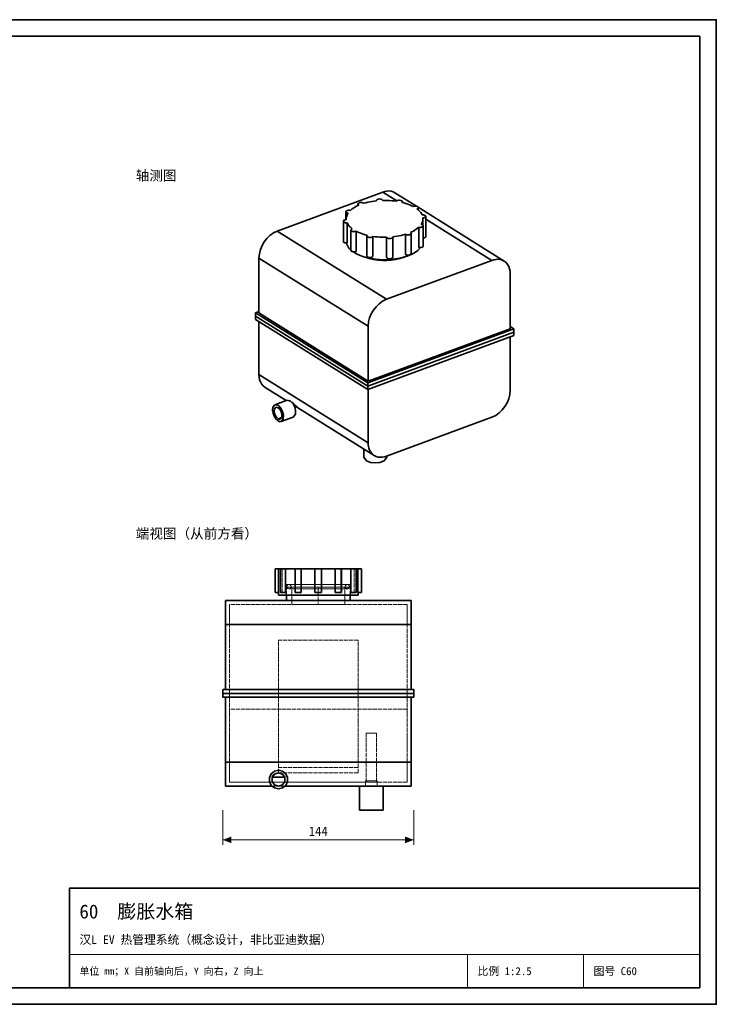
# Model space of a CAD drawing. Header units: millimetres. Extents: x 0 to 420, y 0 to 297.
# Tile 3 of 3: x 210 to 420, y 0 to 297. Entities that reach past the tile are written whole.
import ezdxf
from ezdxf.enums import TextEntityAlignment as Align

# ---------------------------------------------------------------- set-up
doc = ezdxf.new("R2010")
doc.units = ezdxf.units.MM
doc.linetypes.add('DASHED', pattern=[1.524, 1.27, -0.254])
for name, color, linetype, lineweight, true_color in [('DIM', 7, 'Continuous', 18, 0x1e5aa0), ('FRAME', 7, 'Continuous', 35, 0x3c3c3c), ('HIDDEN', 7, 'DASHED', 13, 0x969696), ('OUTLINE', 7, 'Continuous', 35, 0x141414), ('TEXT', 7, 'Continuous', 18, 0x141414), ('THIN', 7, 'Continuous', 13, 0x6e6e6e)]:
    doc.layers.add(name, color=color, linetype=linetype, lineweight=lineweight, true_color=true_color)
doc.styles.add('ZH', font='simsun.ttc')

msp = doc.modelspace()

# ---------------------------------------------------------------- hatches: boundary and pattern name
at = {"layer": 'DIM'}
for points in [[(271.2, 49.6), (273.8, 48.61), (273.8, 50.59)], [(328.8, 49.6), (326.2, 50.59), (326.2, 48.61)]]:
    msp.add_hatch(color=7, dxfattribs=at).paths.add_polyline_path(points)

# ---------------------------------------------------------------- linework, layer by layer
for points in [[(271.2, 58.6), (271.2, 48.1)], [(328.8, 58.6), (328.8, 48.1)], [(271.2, 49.6), (328.8, 49.6)]]:
    msp.add_lwpolyline(points, dxfattribs=at)
at = {"layer": 'FRAME'}
for points in [[(0, 0), (420, 0), (420, 297), (0, 297)], [(5, 5), (415, 5), (415, 292), (5, 292)], [(225, 5), (415, 5), (415, 35), (225, 35)]]:
    msp.add_lwpolyline(points, close=True, dxfattribs=at)
at = {"layer": 'HIDDEN'}
for points in [[(288.04, 131.4), (287.87, 131.4), (287.69, 131.4), (287.52, 131.4), (287.35, 131.4), (287.17, 131.4), (287, 131.4)], [(289.14, 131.4), (288.96, 131.4), (288.78, 131.4), (288.59, 131.4), (288.41, 131.4), (288.23, 131.4), (288.04, 131.4)], [(288.04, 124.2), (288.04, 131.4)], [(288.61, 131.4), (288.7, 131.4), (288.79, 131.4), (288.88, 131.4), (288.97, 131.4), (289.05, 131.4), (289.14, 131.4)], [(289.14, 131.4), (289.05, 131.4), (288.97, 131.4), (288.88, 131.4), (288.79, 131.4), (288.7, 131.4), (288.61, 131.4)], [(290.14, 131.4), (289.89, 131.4), (289.63, 131.4), (289.38, 131.4), (289.12, 131.4), (288.86, 131.4), (288.61, 131.4)], [(288.61, 131.4), (288.7, 131.4), (288.79, 131.4), (288.88, 131.4), (288.97, 131.4), (289.05, 131.4), (289.14, 131.4)], [(288.61, 124.2), (288.61, 131.4)], [(289.14, 124.2), (289.14, 131.4)], [(289.14, 124.2), (289.14, 131.4)], [(293.16, 131.4), (292.65, 131.4), (292.15, 131.4), (291.65, 131.4), (291.15, 131.4), (290.65, 131.4), (290.14, 131.4)], [(290.14, 124.2), (290.14, 131.4)], [(293, 131.4), (293.03, 131.4), (293.05, 131.4), (293.08, 131.4), (293.1, 131.4), (293.13, 131.4), (293.16, 131.4)], [(293.16, 131.4), (293.13, 131.4), (293.1, 131.4), (293.08, 131.4), (293.05, 131.4), (293.03, 131.4), (293, 131.4)], [(294.89, 131.4), (294.57, 131.4), (294.26, 131.4), (293.94, 131.4), (293.63, 131.4), (293.31, 131.4), (293, 131.4)], [(293, 131.4), (293.03, 131.4), (293.05, 131.4), (293.08, 131.4), (293.1, 131.4), (293.13, 131.4), (293.16, 131.4)], [(293, 124.2), (293, 131.4)], [(293.16, 124.2), (293.16, 131.4)], [(293.16, 124.2), (293.16, 131.4)], [(299, 131.4), (298.32, 131.4), (297.63, 131.4), (296.94, 131.4), (296.26, 131.4), (295.57, 131.4), (294.89, 131.4)], [(294.89, 124.2), (294.89, 131.4)], [(299, 131.4), (299, 131.4), (299, 131.4), (299, 131.4), (299, 131.4), (299, 131.4), (299, 131.4)], [(300.95, 131.4), (300.63, 131.4), (300.3, 131.4), (299.98, 131.4), (299.65, 131.4), (299.33, 131.4), (299, 131.4)], [(299, 131.4), (299, 131.4), (299, 131.4), (299, 131.4), (299, 131.4), (299, 131.4), (299, 131.4)], [(299, 124.2), (299, 131.4)], [(299, 124.2), (299, 131.4)], [(299, 124.2), (299, 131.4)], [(301, 131.4), (301, 131.4), (301, 131.4), (301, 131.4), (301, 131.4), (301, 131.4), (301, 131.4)], [(305.11, 131.4), (304.43, 131.4), (303.74, 131.4), (303.06, 131.4), (302.37, 131.4), (301.68, 131.4), (301, 131.4)], [(301, 131.4), (301, 131.4), (301, 131.4), (301, 131.4), (301, 131.4), (301, 131.4), (301, 131.4)], [(301, 131.4), (301, 131.4), (301, 131.4), (301, 131.4), (301, 131.4), (301, 131.4), (301, 131.4)], [(301, 124.2), (301, 131.4)], [(301, 124.2), (301, 131.4)], [(301, 124.2), (301, 131.4)], [(307, 131.4), (306.69, 131.4), (306.37, 131.4), (306.06, 131.4), (305.74, 131.4), (305.43, 131.4), (305.11, 131.4)], [(305.11, 124.2), (305.11, 131.4)], [(307, 131.4), (306.97, 131.4), (306.95, 131.4), (306.92, 131.4), (306.9, 131.4), (306.87, 131.4), (306.84, 131.4)], [(306.84, 131.4), (306.87, 131.4), (306.9, 131.4), (306.92, 131.4), (306.95, 131.4), (306.97, 131.4), (307, 131.4)], [(309.86, 131.4), (309.35, 131.4), (308.85, 131.4), (308.35, 131.4), (307.85, 131.4), (307.35, 131.4), (306.84, 131.4)], [(306.84, 131.4), (306.87, 131.4), (306.9, 131.4), (306.92, 131.4), (306.95, 131.4), (306.97, 131.4), (307, 131.4)], [(306.84, 124.2), (306.84, 131.4)], [(306.84, 124.2), (306.84, 131.4)], [(307, 124.2), (307, 131.4)], [(311.39, 131.4), (311.14, 131.4), (310.88, 131.4), (310.62, 131.4), (310.37, 131.4), (310.11, 131.4), (309.86, 131.4)], [(309.86, 124.2), (309.86, 131.4)], [(311.39, 131.4), (311.3, 131.4), (311.21, 131.4), (311.12, 131.4), (311.03, 131.4), (310.95, 131.4), (310.86, 131.4)], [(310.86, 131.4), (310.95, 131.4), (311.03, 131.4), (311.12, 131.4), (311.21, 131.4), (311.3, 131.4), (311.39, 131.4)], [(311.96, 131.4), (311.77, 131.4), (311.59, 131.4), (311.41, 131.4), (311.22, 131.4), (311.04, 131.4), (310.86, 131.4)], [(310.86, 131.4), (310.95, 131.4), (311.03, 131.4), (311.12, 131.4), (311.21, 131.4), (311.3, 131.4), (311.39, 131.4)], [(310.86, 124.2), (310.86, 131.4)], [(310.86, 124.2), (310.86, 131.4)], [(311.39, 124.2), (311.39, 131.4)], [(313, 131.4), (312.83, 131.4), (312.65, 131.4), (312.48, 131.4), (312.31, 131.4), (312.13, 131.4), (311.96, 131.4)], [(311.96, 124.2), (311.96, 131.4)], [(300, 126.6), (298.79, 126.6), (297.58, 126.6), (296.37, 126.6), (295.16, 126.6), (293.95, 126.6), (292.74, 126.6), (291.53, 126.6), (290.32, 126.6)], [(290.32, 126.6), (291.53, 126.6), (292.74, 126.6), (293.95, 126.6), (295.16, 126.6), (296.37, 126.6), (297.58, 126.6), (298.79, 126.6), (300, 126.6), (301.21, 126.6), (302.42, 126.6), (303.63, 126.6), (304.84, 126.6), (306.05, 126.6), (307.26, 126.6), (308.47, 126.6), (309.68, 126.6)], [(290.32, 123.4), (290.32, 126.6)], [(300, 125.8), (298.8, 125.8), (297.6, 125.8), (296.4, 125.8), (295.2, 125.8), (294, 125.8), (292.8, 125.8), (291.6, 125.8), (290.4, 125.8)], [(290.4, 125.8), (291.6, 125.8), (292.8, 125.8), (294, 125.8), (295.2, 125.8), (296.4, 125.8), (297.6, 125.8), (298.8, 125.8), (300, 125.8), (301.2, 125.8), (302.4, 125.8), (303.6, 125.8), (304.8, 125.8), (306, 125.8), (307.2, 125.8), (308.4, 125.8), (309.6, 125.8)], [(290.4, 123.4), (290.4, 125.8)], [(291.2, 126.64), (291.03, 126.62), (290.88, 126.55), (290.75, 126.45), (290.65, 126.32), (290.58, 126.17), (290.56, 126)], [(290.56, 126), (290.58, 125.83), (290.65, 125.68), (290.75, 125.55), (290.88, 125.45), (291.03, 125.38), (291.2, 125.36)], [(300, 126.64), (298.74, 126.64), (297.49, 126.64), (296.23, 126.64), (294.97, 126.64), (293.71, 126.64), (292.46, 126.64), (291.2, 126.64)], [(308.8, 126.64), (307.54, 126.64), (306.29, 126.64), (305.03, 126.64), (303.77, 126.64), (302.51, 126.64), (301.26, 126.64), (300, 126.64), (298.74, 126.64), (297.49, 126.64), (296.23, 126.64), (294.97, 126.64), (293.71, 126.64), (292.46, 126.64), (291.2, 126.64)], [(291.2, 126.64), (291.52, 126.55), (291.75, 126.32), (291.84, 126), (291.75, 125.68), (291.52, 125.45), (291.2, 125.36)], [(291.2, 125.36), (292.46, 125.36), (293.71, 125.36), (294.97, 125.36), (296.23, 125.36), (297.49, 125.36), (298.74, 125.36), (300, 125.36)], [(291.2, 125.36), (292.46, 125.36), (293.71, 125.36), (294.97, 125.36), (296.23, 125.36), (297.49, 125.36), (298.74, 125.36), (300, 125.36), (301.26, 125.36), (302.51, 125.36), (303.77, 125.36), (305.03, 125.36), (306.29, 125.36), (307.54, 125.36), (308.8, 125.36)], [(300, 125.8), (298.67, 125.8), (297.33, 125.8), (296, 125.8), (294.67, 125.8), (293.33, 125.8), (292, 125.8)], [(292, 125.8), (293.23, 125.8), (294.46, 125.8), (295.69, 125.8), (296.92, 125.8), (298.15, 125.8), (299.38, 125.8), (300.62, 125.8), (301.85, 125.8), (303.08, 125.8), (304.31, 125.8), (305.54, 125.8), (306.77, 125.8), (308, 125.8)], [(292, 120.6), (292, 125.8)], [(300, 126.64), (301.26, 126.64), (302.51, 126.64), (303.77, 126.64), (305.03, 126.64), (306.29, 126.64), (307.54, 126.64), (308.8, 126.64)], [(309.68, 126.6), (308.47, 126.6), (307.26, 126.6), (306.05, 126.6), (304.84, 126.6), (303.63, 126.6), (302.42, 126.6), (301.21, 126.6), (300, 126.6)], [(309.6, 125.8), (308.4, 125.8), (307.2, 125.8), (306, 125.8), (304.8, 125.8), (303.6, 125.8), (302.4, 125.8), (301.2, 125.8), (300, 125.8)], [(308, 125.8), (306.67, 125.8), (305.33, 125.8), (304, 125.8), (302.67, 125.8), (301.33, 125.8), (300, 125.8)], [(300, 125.8), (300, 120.6)], [(300, 125.36), (301.26, 125.36), (302.51, 125.36), (303.77, 125.36), (305.03, 125.36), (306.29, 125.36), (307.54, 125.36), (308.8, 125.36)], [(308, 120.6), (308, 125.8)], [(308.8, 125.36), (308.48, 125.45), (308.25, 125.68), (308.16, 126), (308.25, 126.32), (308.48, 126.55), (308.8, 126.64)], [(309.44, 126), (309.42, 126.17), (309.35, 126.32), (309.25, 126.45), (309.12, 126.55), (308.97, 126.62), (308.8, 126.64)], [(309.44, 126), (309.42, 125.83), (309.35, 125.68), (309.25, 125.55), (309.12, 125.45), (308.97, 125.38), (308.8, 125.36)], [(309.6, 123.4), (309.6, 125.8)], [(309.68, 123.4), (309.68, 126.6)], [(272, 114.6), (272, 115.8), (272, 117), (272, 118.2), (272, 119.4), (272, 120.6), (272, 121.8)], [(328, 121.8), (272, 121.8)], [(288.04, 124.2), (287.87, 124.2), (287.69, 124.2), (287.52, 124.2), (287.35, 124.2), (287.17, 124.2), (287, 124.2)], [(288.04, 124.2), (288.03, 124.2), (288.03, 124.2), (288.02, 124.2), (288.01, 124.2), (288.01, 124.2), (288, 124.2)], [(288, 124.2), (288.01, 124.2), (288.01, 124.2), (288.02, 124.2), (288.03, 124.2), (288.03, 124.2), (288.04, 124.2)], [(300, 123.4), (298.8, 123.4), (297.6, 123.4), (296.4, 123.4), (295.2, 123.4), (294, 123.4), (292.8, 123.4), (291.6, 123.4), (290.4, 123.4), (289.2, 123.4), (288, 123.4)], [(290.14, 124.2), (289.89, 124.2), (289.63, 124.2), (289.38, 124.2), (289.12, 124.2), (288.86, 124.2), (288.61, 124.2)], [(288.61, 124.2), (288.7, 124.2), (288.79, 124.2), (288.88, 124.2), (288.97, 124.2), (289.05, 124.2), (289.14, 124.2)], [(289.14, 124.2), (289.05, 124.2), (288.97, 124.2), (288.88, 124.2), (288.79, 124.2), (288.7, 124.2), (288.61, 124.2)], [(290.14, 124.2), (289.98, 124.2), (289.81, 124.2), (289.64, 124.2), (289.48, 124.2), (289.31, 124.2), (289.14, 124.2)], [(289.14, 124.2), (289.31, 124.2), (289.48, 124.2), (289.64, 124.2), (289.81, 124.2), (289.98, 124.2), (290.14, 124.2)], [(300, 123.4), (298.79, 123.4), (297.58, 123.4), (296.37, 123.4), (295.16, 123.4), (293.95, 123.4), (292.74, 123.4), (291.53, 123.4), (290.32, 123.4)], [(290.32, 123.4), (291.53, 123.4), (292.74, 123.4), (293.95, 123.4), (295.16, 123.4), (296.37, 123.4), (297.58, 123.4), (298.79, 123.4), (300, 123.4), (301.21, 123.4), (302.42, 123.4), (303.63, 123.4), (304.84, 123.4), (306.05, 123.4), (307.26, 123.4), (308.47, 123.4), (309.68, 123.4)], [(300, 121.8), (298.8, 121.8), (297.6, 121.8), (296.4, 121.8), (295.2, 121.8), (294, 121.8), (292.8, 121.8), (291.6, 121.8), (290.4, 121.8)], [(290.4, 121.8), (291.6, 121.8), (292.8, 121.8), (294, 121.8), (295.2, 121.8), (296.4, 121.8), (297.6, 121.8), (298.8, 121.8), (300, 121.8), (301.2, 121.8), (302.4, 121.8), (303.6, 121.8), (304.8, 121.8), (306, 121.8), (307.2, 121.8), (308.4, 121.8), (309.6, 121.8)], [(294.89, 124.2), (294.57, 124.2), (294.26, 124.2), (293.94, 124.2), (293.63, 124.2), (293.31, 124.2), (293, 124.2)], [(293, 124.2), (293.03, 124.2), (293.05, 124.2), (293.08, 124.2), (293.1, 124.2), (293.13, 124.2), (293.16, 124.2)], [(293.16, 124.2), (293.13, 124.2), (293.1, 124.2), (293.08, 124.2), (293.05, 124.2), (293.03, 124.2), (293, 124.2)], [(294.89, 124.2), (294.6, 124.2), (294.31, 124.2), (294.02, 124.2), (293.73, 124.2), (293.44, 124.2), (293.16, 124.2)], [(293.16, 124.2), (293.44, 124.2), (293.73, 124.2), (294.02, 124.2), (294.31, 124.2), (294.6, 124.2), (294.89, 124.2)], [(301, 124.2), (300.67, 124.2), (300.33, 124.2), (300, 124.2), (299.67, 124.2), (299.33, 124.2), (299, 124.2)], [(299, 124.2), (299, 124.2), (299, 124.2), (299, 124.2), (299, 124.2), (299, 124.2), (299, 124.2)], [(300, 124.2), (299.83, 124.2), (299.67, 124.2), (299.5, 124.2), (299.33, 124.2), (299.17, 124.2), (299, 124.2)], [(299, 124.2), (299.33, 124.2), (299.67, 124.2), (300, 124.2), (300.33, 124.2), (300.67, 124.2), (301, 124.2)], [(301, 124.2), (300.83, 124.2), (300.67, 124.2), (300.5, 124.2), (300.33, 124.2), (300.17, 124.2), (300, 124.2)], [(312, 123.4), (310.8, 123.4), (309.6, 123.4), (308.4, 123.4), (307.2, 123.4), (306, 123.4), (304.8, 123.4), (303.6, 123.4), (302.4, 123.4), (301.2, 123.4), (300, 123.4)], [(309.68, 123.4), (308.47, 123.4), (307.26, 123.4), (306.05, 123.4), (304.84, 123.4), (303.63, 123.4), (302.42, 123.4), (301.21, 123.4), (300, 123.4)], [(309.6, 121.8), (308.4, 121.8), (307.2, 121.8), (306, 121.8), (304.8, 121.8), (303.6, 121.8), (302.4, 121.8), (301.2, 121.8), (300, 121.8)], [(301, 124.2), (301, 124.2), (301, 124.2), (301, 124.2), (301, 124.2), (301, 124.2), (301, 124.2)], [(307, 124.2), (306.69, 124.2), (306.37, 124.2), (306.06, 124.2), (305.74, 124.2), (305.43, 124.2), (305.11, 124.2)], [(306.84, 124.2), (306.56, 124.2), (306.27, 124.2), (305.98, 124.2), (305.69, 124.2), (305.4, 124.2), (305.11, 124.2)], [(305.11, 124.2), (305.4, 124.2), (305.69, 124.2), (305.98, 124.2), (306.27, 124.2), (306.56, 124.2), (306.84, 124.2)], [(306.84, 124.2), (306.87, 124.2), (306.9, 124.2), (306.92, 124.2), (306.95, 124.2), (306.97, 124.2), (307, 124.2)], [(307, 124.2), (306.97, 124.2), (306.95, 124.2), (306.92, 124.2), (306.9, 124.2), (306.87, 124.2), (306.84, 124.2)], [(311.39, 124.2), (311.14, 124.2), (310.88, 124.2), (310.62, 124.2), (310.37, 124.2), (310.11, 124.2), (309.86, 124.2)], [(310.86, 124.2), (310.69, 124.2), (310.52, 124.2), (310.36, 124.2), (310.19, 124.2), (310.02, 124.2), (309.86, 124.2)], [(309.86, 124.2), (310.02, 124.2), (310.19, 124.2), (310.36, 124.2), (310.52, 124.2), (310.69, 124.2), (310.86, 124.2)], [(310.86, 124.2), (310.95, 124.2), (311.03, 124.2), (311.12, 124.2), (311.21, 124.2), (311.3, 124.2), (311.39, 124.2)], [(311.39, 124.2), (311.3, 124.2), (311.21, 124.2), (311.12, 124.2), (311.03, 124.2), (310.95, 124.2), (310.86, 124.2)], [(313, 124.2), (312.83, 124.2), (312.65, 124.2), (312.48, 124.2), (312.31, 124.2), (312.13, 124.2), (311.96, 124.2)], [(311.96, 124.2), (311.97, 124.2), (311.97, 124.2), (311.98, 124.2), (311.99, 124.2), (311.99, 124.2), (312, 124.2)], [(312, 124.2), (311.99, 124.2), (311.99, 124.2), (311.98, 124.2), (311.97, 124.2), (311.97, 124.2), (311.96, 124.2)], [(328, 114.6), (328, 115.8), (328, 117), (328, 118.2), (328, 119.4), (328, 120.6), (328, 121.8)], [(273.2, 114.6), (273.2, 115.6), (273.2, 116.6), (273.2, 117.6), (273.2, 118.6), (273.2, 119.6), (273.2, 120.6)], [(273.2, 114.6), (273.2, 115.6), (273.2, 116.6), (273.2, 117.6), (273.2, 118.6), (273.2, 119.6), (273.2, 120.6)], [(326.8, 120.6), (273.2, 120.6)], [(326.8, 120.6), (273.2, 120.6)], [(300, 120.6), (298.67, 120.6), (297.33, 120.6), (296, 120.6), (294.67, 120.6), (293.33, 120.6), (292, 120.6)], [(292, 120.6), (293.23, 120.6), (294.46, 120.6), (295.69, 120.6), (296.92, 120.6), (298.15, 120.6), (299.38, 120.6), (300.62, 120.6), (301.85, 120.6), (303.08, 120.6), (304.31, 120.6), (305.54, 120.6), (306.77, 120.6), (308, 120.6)], [(308, 120.6), (306.67, 120.6), (305.33, 120.6), (304, 120.6), (302.67, 120.6), (301.33, 120.6), (300, 120.6)], [(326.8, 114.6), (326.8, 115.6), (326.8, 116.6), (326.8, 117.6), (326.8, 118.6), (326.8, 119.6), (326.8, 120.6)], [(326.8, 114.6), (326.8, 115.6), (326.8, 116.6), (326.8, 117.6), (326.8, 118.6), (326.8, 119.6), (326.8, 120.6)], [(272, 95), (272, 114.6)], [(328, 114.6), (272, 114.6)], [(273.2, 93.8), (273.2, 114.6)], [(273.2, 93.8), (273.2, 114.6)], [(326.8, 114.6), (273.2, 114.6)], [(326.8, 114.6), (273.2, 114.6)], [(326.8, 93.8), (326.8, 114.6)], [(326.8, 93.8), (326.8, 114.6)], [(328, 95), (328, 114.6)], [(312, 109.8), (288, 109.8)], [(288, 69.8), (288, 109.8)], [(312, 109.8), (288, 109.8)], [(288, 71.4), (288, 109.8)], [(312, 69.8), (312, 109.8)], [(312, 71.4), (312, 109.8)], [(328.8, 95), (271.2, 95)], [(271.2, 93.8), (271.2, 95)], [(328.8, 93.8), (271.2, 93.8)], [(271.2, 92.6), (271.2, 93.8)], [(328.8, 93.8), (271.2, 93.8)], [(328.8, 92.6), (271.2, 92.6)], [(328, 95), (272, 95)], [(328, 95), (272, 95)], [(328, 92.6), (272, 92.6)], [(328, 92.6), (272, 92.6)], [(272, 73), (272, 92.6)], [(273.2, 93.8), (326.8, 93.8)], [(273.2, 93.8), (326.8, 93.8)], [(273.2, 93.8), (326.8, 93.8)], [(273.2, 93.8), (326.8, 93.8)], [(273.2, 73), (273.2, 93.8)], [(273.2, 73), (273.2, 93.8)], [(326.8, 73), (326.8, 93.8)], [(326.8, 73), (326.8, 93.8)], [(328, 73), (328, 92.6)], [(328.8, 93.8), (328.8, 95)], [(328.8, 92.6), (328.8, 93.8)], [(326.8, 89), (273.2, 89)], [(273.2, 67), (273.2, 89)], [(326.8, 89), (273.2, 89)], [(273.2, 67), (273.2, 89)], [(273.2, 67), (273.2, 89)], [(273.2, 67), (273.2, 89)], [(273.2, 67), (273.2, 89)], [(273.2, 67), (273.2, 89)], [(326.8, 89), (273.2, 89)], [(326.8, 89), (273.2, 89)], [(326.8, 89), (273.2, 89)], [(326.8, 89), (273.2, 89)], [(326.8, 67), (326.8, 89)], [(326.8, 67), (326.8, 89)], [(326.8, 67), (326.8, 89)], [(326.8, 67), (326.8, 89)], [(326.8, 67), (326.8, 89)], [(326.8, 67), (326.8, 89)], [(316, 81.8), (315.73, 81.8), (315.47, 81.8), (315.2, 81.8), (314.93, 81.8), (314.67, 81.8), (314.4, 81.8)], [(314.4, 81.8), (314.93, 81.8), (315.47, 81.8), (316, 81.8), (316.53, 81.8), (317.07, 81.8), (317.6, 81.8)], [(314.4, 67), (314.4, 81.8)], [(317.6, 81.8), (317.33, 81.8), (317.07, 81.8), (316.8, 81.8), (316.53, 81.8), (316.27, 81.8), (316, 81.8)], [(317.6, 67), (317.6, 81.8)], [(272, 73), (272, 71.8), (272, 70.6), (272, 69.4), (272, 68.2), (272, 67), (272, 65.8)], [(328, 73), (272, 73)], [(273.2, 73), (273.2, 72), (273.2, 71), (273.2, 70), (273.2, 69), (273.2, 68), (273.2, 67)], [(273.2, 73), (273.2, 72), (273.2, 71), (273.2, 70), (273.2, 69), (273.2, 68), (273.2, 67)], [(326.8, 73), (273.2, 73)], [(326.8, 73), (273.2, 73)], [(312, 71.4), (288, 71.4)], [(288, 69.8), (288, 71.4)], [(312, 71.4), (288, 71.4)], [(312, 69.8), (312, 71.4)], [(326.8, 73), (326.8, 72), (326.8, 71), (326.8, 70), (326.8, 69), (326.8, 68), (326.8, 67)], [(326.8, 73), (326.8, 72), (326.8, 71), (326.8, 70), (326.8, 69), (326.8, 68), (326.8, 67)], [(328, 73), (328, 71.8), (328, 70.6), (328, 69.4), (328, 68.2), (328, 67), (328, 65.8)], [(288, 65), (289.21, 65.28), (290.19, 66.05), (290.73, 67.18), (290.73, 68.42), (290.19, 69.55), (289.21, 70.32), (288, 70.6), (286.79, 70.32), (285.81, 69.55), (285.27, 68.42), (285.27, 67.18), (285.81, 66.05), (286.79, 65.28), (288, 65)], [(288, 65.8), (289.18, 66.18), (289.9, 67.18), (289.9, 68.42), (289.18, 69.42), (288, 69.8), (286.82, 69.42), (286.1, 68.42), (286.1, 67.18), (286.82, 66.18), (288, 65.8)], [(286.12, 68.47), (286.54, 69.17), (287.2, 69.64), (288, 69.8), (288.8, 69.64), (289.46, 69.17), (289.88, 68.47)], [(312, 69.8), (288, 69.8)], [(312, 69.8), (288, 69.8)], [(328, 65.8), (272, 65.8)], [(314.2, 67), (273.2, 67)], [(326.8, 67), (273.2, 67)], [(314.39, 67), (273.2, 67)], [(326.8, 67), (273.2, 67)], [(326.8, 67), (273.2, 67)], [(326.8, 67), (273.2, 67)], [(326.8, 67), (273.2, 67)], [(326.8, 67), (273.2, 67)], [(289.96, 65.8), (286.04, 65.8)], [(316, 65.8), (315.4, 65.8), (314.8, 65.8), (314.2, 65.8), (313.6, 65.8), (313, 65.8), (312.4, 65.8)], [(312.4, 65.8), (313.6, 65.8), (314.8, 65.8), (316, 65.8), (317.2, 65.8), (318.4, 65.8), (319.6, 65.8)], [(314.39, 67.4), (314.36, 67.4), (314.33, 67.4), (314.29, 67.4), (314.26, 67.4), (314.23, 67.4), (314.2, 67.4)], [(314.2, 67), (314.2, 67.4)], [(314.2, 67.4), (317.8, 67.4)], [(314.2, 67), (314.8, 67), (315.4, 67), (316, 67), (316.6, 67), (317.2, 67), (317.8, 67)], [(314.2, 65.8), (314.2, 67)], [(316, 65.8), (315.7, 65.8), (315.4, 65.8), (315.1, 65.8), (314.8, 65.8), (314.5, 65.8), (314.2, 65.8)], [(314.2, 65.8), (314.8, 65.8), (315.4, 65.8), (316, 65.8), (316.6, 65.8), (317.2, 65.8), (317.8, 65.8)], [(314.39, 67), (314.39, 67.4)], [(314.39, 67.4), (317.61, 67.4)], [(316, 67), (315.73, 67), (315.46, 67), (315.19, 67), (314.93, 67), (314.66, 67), (314.39, 67)], [(316, 67), (315.73, 67), (315.47, 67), (315.2, 67), (314.93, 67), (314.67, 67), (314.4, 67)], [(314.4, 67), (314.93, 67), (315.47, 67), (316, 67), (316.53, 67), (317.07, 67), (317.6, 67)], [(317.61, 67), (317.34, 67), (317.07, 67), (316.81, 67), (316.54, 67), (316.27, 67), (316, 67)], [(317.6, 67), (317.33, 67), (317.07, 67), (316.8, 67), (316.53, 67), (316.27, 67), (316, 67)], [(317.8, 65.8), (317.5, 65.8), (317.2, 65.8), (316.9, 65.8), (316.6, 65.8), (316.3, 65.8), (316, 65.8)], [(319.6, 65.8), (319, 65.8), (318.4, 65.8), (317.8, 65.8), (317.2, 65.8), (316.6, 65.8), (316, 65.8)], [(317.8, 67.4), (317.77, 67.4), (317.74, 67.4), (317.71, 67.4), (317.67, 67.4), (317.64, 67.4), (317.61, 67.4)], [(317.61, 67), (317.61, 67.4)], [(326.8, 67), (317.61, 67)], [(317.8, 67), (317.8, 67.4)], [(326.8, 67), (317.8, 67)], [(317.8, 65.8), (317.8, 67)], [(316, 58.6), (315.4, 58.6), (314.8, 58.6), (314.2, 58.6), (313.6, 58.6), (313, 58.6), (312.4, 58.6)], [(319.6, 58.6), (319, 58.6), (318.4, 58.6), (317.8, 58.6), (317.2, 58.6), (316.6, 58.6), (316, 58.6)]]:
    msp.add_lwpolyline(points, dxfattribs=at)
at = {"layer": 'OUTLINE'}
for points in [[(287.65, 233.24), (319.44, 245)], [(323.12, 244.8), (322.55, 245.08), (321.94, 245.26), (321.3, 245.33), (320.67, 245.3), (320.04, 245.19), (319.44, 245)], [(323.65, 242.37), (319.44, 245)], [(329.59, 240.75), (323.12, 244.8)], [(312.21, 241.05), (311.76, 240.84), (311.32, 240.62), (310.89, 240.37), (310.48, 240.1), (310.08, 239.81), (309.71, 239.48)], [(313.73, 241.62), (313.43, 241.75), (313.11, 241.81), (312.78, 241.81), (312.46, 241.75), (312.16, 241.62), (311.98, 241.35)], [(311.98, 241.35), (311.99, 241.29), (312.02, 241.23), (312.05, 241.17), (312.1, 241.13), (312.15, 241.09), (312.21, 241.05)], [(311.98, 240.95), (311.98, 241.35)], [(317.53, 242.38), (316.89, 242.3), (316.25, 242.2), (315.61, 242.09), (314.98, 241.95), (314.35, 241.8), (313.73, 241.62)], [(319.44, 242.5), (319.19, 242.77), (318.83, 242.89), (318.46, 242.92), (318.08, 242.88), (317.73, 242.75), (317.51, 242.46)], [(317.51, 242.46), (317.51, 242.44), (317.51, 242.43), (317.52, 242.42), (317.52, 242.4), (317.52, 242.39), (317.53, 242.38)], [(317.51, 242.37), (317.51, 242.46)], [(323.51, 242.24), (322.83, 242.33), (322.16, 242.41), (321.48, 242.46), (320.8, 242.49), (320.12, 242.5), (319.44, 242.5)], [(325.38, 242.08), (325.18, 242.36), (324.85, 242.5), (324.5, 242.55), (324.15, 242.53), (323.8, 242.44), (323.51, 242.24)], [(325.29, 241.89), (325.31, 241.92), (325.34, 241.95), (325.35, 241.98), (325.37, 242.01), (325.38, 242.05), (325.38, 242.08)], [(328.55, 240.69), (328.03, 240.95), (327.5, 241.18), (326.96, 241.39), (326.41, 241.57), (325.85, 241.74), (325.29, 241.89)], [(325.38, 241.87), (325.38, 242.08)], [(330.13, 240.33), (329.99, 240.58), (329.72, 240.71), (329.43, 240.78), (329.13, 240.8), (328.84, 240.77), (328.55, 240.69)], [(309.71, 239.48), (309.45, 239.52), (309.19, 239.52), (308.93, 239.49), (308.68, 239.42), (308.46, 239.29), (308.34, 239.06)], [(308.34, 239.06), (308.38, 238.93), (308.47, 238.83), (308.59, 238.75), (308.71, 238.7), (308.84, 238.66), (308.98, 238.63)], [(308.34, 236.66), (308.34, 239.06)], [(308.98, 238.63), (308.82, 238.37), (308.69, 238.1), (308.58, 237.82), (308.5, 237.53), (308.45, 237.24), (308.43, 236.94)], [(329.73, 239.95), (329.82, 239.99), (329.91, 240.03), (329.99, 240.09), (330.06, 240.15), (330.11, 240.24), (330.13, 240.33)], [(331.3, 238.13), (331.11, 238.49), (330.89, 238.82), (330.63, 239.14), (330.35, 239.43), (330.04, 239.7), (329.73, 239.95)], [(356.03, 224.21), (330.12, 240.42)], [(330.13, 239.62), (330.13, 240.33)], [(332.43, 237.67), (332.34, 237.87), (332.16, 237.99), (331.96, 238.07), (331.74, 238.12), (331.52, 238.13), (331.3, 238.13)], [(331.56, 237.21), (331.73, 237.23), (331.91, 237.26), (332.08, 237.31), (332.24, 237.39), (332.37, 237.51), (332.43, 237.67)], [(332.43, 231.59), (332.43, 237.67)], [(308.44, 236.67), (308.27, 236.65), (308.09, 236.62), (307.92, 236.57), (307.76, 236.49), (307.63, 236.37), (307.57, 236.21)], [(307.57, 236.21), (307.66, 236.01), (307.84, 235.88), (308.04, 235.81), (308.26, 235.76), (308.48, 235.74), (308.7, 235.75)], [(307.57, 230.12), (307.57, 236.21)], [(308.43, 236.94), (308.43, 236.89), (308.43, 236.85), (308.43, 236.8), (308.44, 236.76), (308.44, 236.71), (308.44, 236.67)], [(308.43, 236.67), (308.43, 236.94)], [(308.7, 235.75), (308.89, 235.39), (309.11, 235.05), (309.37, 234.74), (309.65, 234.45), (309.96, 234.18), (310.27, 233.92)], [(308.7, 229.66), (308.7, 235.75)], [(330.29, 234.39), (330.55, 234.36), (330.81, 234.35), (331.07, 234.39), (331.32, 234.46), (331.54, 234.59), (331.66, 234.81)], [(331.02, 235.25), (331.18, 235.51), (331.31, 235.78), (331.42, 236.05), (331.5, 236.34), (331.55, 236.64), (331.57, 236.94)], [(331.66, 234.81), (331.62, 234.94), (331.53, 235.05), (331.41, 235.12), (331.29, 235.18), (331.16, 235.22), (331.02, 235.25)], [(331.57, 236.94), (331.57, 236.98), (331.57, 237.03), (331.57, 237.07), (331.56, 237.12), (331.56, 237.16), (331.56, 237.21)], [(331.57, 235.01), (331.57, 236.94)], [(331.66, 228.73), (331.66, 234.81)], [(352.35, 224.41), (332.43, 236.87)], [(282.14, 225.11), (282.26, 226.4), (282.58, 227.66), (283.08, 228.85), (283.73, 229.97), (284.52, 231), (285.44, 231.91), (286.48, 232.67), (287.65, 233.24)], [(320.56, 212.65), (287.65, 233.24)], [(310.27, 233.92), (310.18, 233.89), (310.09, 233.84), (310.01, 233.79), (309.94, 233.72), (309.89, 233.64), (309.87, 233.55)], [(309.87, 233.55), (310.01, 233.3), (310.28, 233.16), (310.57, 233.1), (310.87, 233.08), (311.16, 233.11), (311.45, 233.19)], [(309.87, 227.46), (309.87, 233.55)], [(311.45, 233.19), (311.97, 232.93), (312.5, 232.7), (313.04, 232.49), (313.59, 232.3), (314.15, 232.14), (314.71, 231.99)], [(311.45, 227.1), (311.45, 233.19)], [(314.71, 231.99), (314.69, 231.96), (314.66, 231.93), (314.65, 231.9), (314.63, 231.87), (314.62, 231.83), (314.62, 231.79)], [(314.62, 231.79), (314.82, 231.51), (315.15, 231.38), (315.5, 231.33), (315.85, 231.35), (316.2, 231.44), (316.49, 231.64)], [(314.62, 225.71), (314.62, 231.79)], [(322.47, 231.5), (323.11, 231.58), (323.75, 231.67), (324.39, 231.79), (325.02, 231.92), (325.65, 232.08), (326.27, 232.26)], [(326.27, 232.26), (326.57, 232.13), (326.89, 232.07), (327.22, 232.07), (327.54, 232.13), (327.84, 232.26), (328.02, 232.53)], [(326.27, 226.17), (326.27, 232.26)], [(327.79, 232.83), (328.24, 233.03), (328.68, 233.26), (329.11, 233.51), (329.52, 233.78), (329.92, 234.07), (330.29, 234.39)], [(328.02, 232.53), (328.01, 232.59), (327.98, 232.65), (327.95, 232.7), (327.9, 232.75), (327.85, 232.79), (327.79, 232.83)], [(328.02, 226.44), (328.02, 232.53)], [(330.29, 228.31), (330.29, 234.39)], [(307.57, 230.12), (307.66, 229.92), (307.84, 229.8), (308.04, 229.72), (308.26, 229.68), (308.48, 229.66), (308.7, 229.66)], [(308.48, 229.66), (308.6, 229.24), (308.77, 228.84), (308.99, 228.46), (309.26, 228.11), (309.55, 227.79), (309.87, 227.49)], [(316.49, 231.64), (317.17, 231.54), (317.84, 231.47), (318.52, 231.42), (319.2, 231.39), (319.88, 231.37), (320.56, 231.38)], [(316.49, 225.55), (316.49, 231.64)], [(320.56, 231.38), (320.81, 231.11), (321.17, 230.99), (321.54, 230.96), (321.92, 231), (322.27, 231.13), (322.49, 231.42)], [(320.56, 225.29), (320.56, 231.38)], [(322.49, 231.42), (322.49, 231.44), (322.49, 231.45), (322.48, 231.46), (322.48, 231.48), (322.48, 231.49), (322.47, 231.5)], [(322.49, 225.34), (322.49, 231.42)], [(330.29, 228.31), (330.55, 228.27), (330.81, 228.27), (331.07, 228.3), (331.32, 228.37), (331.54, 228.51), (331.66, 228.73)], [(331.66, 231.13), (331.82, 231.15), (331.97, 231.19), (332.13, 231.25), (332.27, 231.33), (332.38, 231.44), (332.43, 231.59)], [(309.87, 227.46), (310.01, 227.21), (310.28, 227.08), (310.57, 227.01), (310.87, 227), (311.16, 227.02), (311.45, 227.1)], [(310.45, 227.03), (311.49, 226.41), (312.59, 225.9), (313.73, 225.5), (314.9, 225.18), (316.09, 224.94), (317.28, 224.77), (318.49, 224.66), (319.7, 224.61), (320.91, 224.63), (322.12, 224.71), (323.32, 224.85), (324.52, 225.05), (325.69, 225.33), (326.85, 225.69), (327.97, 226.14), (329.04, 226.71), (330.03, 227.4), (330.87, 228.27)], [(326.27, 226.17), (326.57, 226.04), (326.89, 225.98), (327.22, 225.98), (327.54, 226.04), (327.84, 226.18), (328.02, 226.44)], [(282.14, 208.55), (282.14, 225.11)], [(315.06, 204.53), (282.14, 225.11)], [(314.14, 225.38), (315.4, 224.96), (316.7, 224.67), (318.01, 224.48), (319.34, 224.38), (320.66, 224.38), (321.99, 224.48), (323.3, 224.67), (324.6, 224.96), (325.86, 225.38)], [(314.62, 225.71), (314.82, 225.43), (315.15, 225.3), (315.5, 225.25), (315.85, 225.26), (316.2, 225.35), (316.49, 225.55)], [(320.56, 225.29), (320.81, 225.02), (321.17, 224.9), (321.54, 224.87), (321.92, 224.91), (322.27, 225.04), (322.49, 225.34)], [(320.56, 212.65), (352.35, 224.41)], [(356.03, 224.21), (355.47, 224.5), (354.86, 224.67), (354.22, 224.74), (353.59, 224.71), (352.96, 224.6), (352.35, 224.41)], [(357.86, 220.36), (357.81, 221.1), (357.68, 221.83), (357.44, 222.53), (357.09, 223.18), (356.62, 223.75), (356.03, 224.21)], [(357.86, 203.8), (357.86, 220.36)], [(315.06, 204.53), (315.18, 205.82), (315.5, 207.07), (316, 208.27), (316.65, 209.38), (317.43, 210.41), (318.36, 211.32), (319.4, 212.08), (320.56, 212.65)], [(281.06, 208.62), (282.14, 209.02)], [(314.92, 187.44), (281.06, 208.62)], [(281.06, 207.6), (281.06, 208.62)], [(315.06, 187.96), (282.14, 208.55)], [(314.92, 186.43), (281.06, 207.6)], [(314.92, 186.43), (281.06, 207.6)], [(281.06, 206.59), (281.06, 207.6)], [(314.92, 185.41), (281.06, 206.59)], [(282.14, 189.95), (282.14, 205.91)], [(314.92, 187.44), (358.94, 203.73)], [(314.92, 186.43), (358.94, 202.72)], [(314.92, 186.43), (358.94, 202.72)], [(315.06, 187.96), (315.06, 204.53)], [(357.86, 203.8), (315.06, 187.96)], [(358.94, 203.73), (357.86, 204.41)], [(358.94, 202.72), (358.94, 203.73)], [(358.94, 201.7), (358.94, 202.72)], [(314.92, 185.41), (358.94, 201.7)], [(357.86, 185.2), (357.86, 201.3)], [(282.14, 189.95), (282.19, 189.21), (282.32, 188.49), (282.56, 187.78), (282.91, 187.13), (283.38, 186.56), (283.97, 186.1)], [(315.06, 169.37), (282.14, 189.95)], [(314.92, 186.43), (314.92, 187.44)], [(290.35, 182.11), (283.97, 186.1)], [(314.92, 185.41), (314.92, 186.43)], [(315.06, 169.37), (315.06, 185.46)], [(357.86, 185.2), (357.74, 183.91), (357.42, 182.66), (356.92, 181.46), (356.27, 180.34), (355.48, 179.32), (354.56, 178.41), (353.52, 177.65), (352.35, 177.08)], [(290.61, 182.21), (286.94, 180.85)], [(292.49, 177.14), (293.12, 178), (293.17, 179.1), (292.9, 180.18), (292.4, 181.16), (291.65, 181.97), (290.61, 182.21)], [(292.04, 181.63), (292.38, 181.4), (292.69, 181.14), (292.99, 180.86), (293.29, 180.57), (293.58, 180.29), (293.88, 180.01)], [(286.94, 180.85), (286.35, 180.15), (286.24, 179.22), (286.38, 178.29), (286.7, 177.4), (287.2, 176.6), (287.88, 175.95)], [(287.21, 180.13), (286.79, 179.63), (286.71, 178.96), (286.81, 178.3), (287.04, 177.66), (287.39, 177.09), (287.88, 176.63)], [(288.82, 175.79), (289.45, 176.64), (289.5, 177.74), (289.23, 178.82), (288.74, 179.81), (287.98, 180.62), (286.94, 180.85)], [(288.55, 176.51), (289.01, 177.12), (289.04, 177.91), (288.85, 178.68), (288.49, 179.38), (287.95, 179.96), (287.21, 180.13)], [(293.88, 180.01), (292.63, 180.79)], [(316.88, 165.52), (292.7, 180.64)], [(288.98, 177.04), (287.88, 176.63)], [(287.88, 176.63), (287.98, 176.57), (288.09, 176.52), (288.2, 176.49), (288.32, 176.48), (288.44, 176.48), (288.55, 176.51)], [(287.88, 175.95), (288.02, 175.87), (288.17, 175.81), (288.33, 175.76), (288.5, 175.74), (288.66, 175.75), (288.82, 175.79)], [(292.49, 177.14), (288.82, 175.79)], [(320.56, 165.32), (352.35, 177.08)], [(315.06, 169.37), (315.1, 168.63), (315.24, 167.9), (315.48, 167.2), (315.83, 166.55), (316.3, 165.98), (316.88, 165.52)], [(313.71, 165), (313.71, 167.5)], [(313.71, 165), (314.5, 163.94), (315.8, 163.47), (317.18, 163.33), (318.56, 163.47), (319.86, 163.94), (320.65, 165)], [(316.88, 165.52), (317.45, 165.23), (318.06, 165.06), (318.7, 164.99), (319.33, 165.02), (319.96, 165.13), (320.56, 165.32)], [(320.65, 165), (320.65, 165.35)], [(287, 131.4), (287.17, 131.4), (287.35, 131.4), (287.52, 131.4), (287.69, 131.4), (287.87, 131.4), (288.04, 131.4)], [(287, 124.2), (287, 131.4)], [(288.04, 131.4), (288.14, 131.4), (288.23, 131.4), (288.32, 131.4), (288.42, 131.4), (288.51, 131.4), (288.61, 131.4)], [(288.04, 124.2), (288.04, 131.4)], [(288.61, 131.4), (288.86, 131.4), (289.12, 131.4), (289.38, 131.4), (289.63, 131.4), (289.89, 131.4), (290.14, 131.4)], [(288.61, 124.2), (288.61, 131.4)], [(290.14, 131.4), (290.62, 131.4), (291.1, 131.4), (291.57, 131.4), (292.05, 131.4), (292.52, 131.4), (293, 131.4)], [(290.14, 124.2), (290.14, 131.4)], [(293, 131.4), (293.31, 131.4), (293.63, 131.4), (293.94, 131.4), (294.26, 131.4), (294.57, 131.4), (294.89, 131.4)], [(293, 124.2), (293, 131.4)], [(294.89, 131.4), (295.57, 131.4), (296.26, 131.4), (296.94, 131.4), (297.63, 131.4), (298.31, 131.4), (299, 131.4)], [(294.89, 124.2), (294.89, 131.4)], [(299, 131.4), (299, 131.4), (299, 131.4), (299, 131.4), (299, 131.4), (299, 131.4), (299, 131.4)], [(299, 131.4), (299.33, 131.4), (299.67, 131.4), (300, 131.4), (300.33, 131.4), (300.67, 131.4), (301, 131.4)], [(299, 124.2), (299, 131.4)], [(301, 131.4), (300.99, 131.4), (300.98, 131.4), (300.98, 131.4), (300.97, 131.4), (300.96, 131.4), (300.95, 131.4)], [(301, 131.4), (301, 131.4), (301, 131.4), (301, 131.4), (301, 131.4), (301, 131.4), (301, 131.4)], [(301, 131.4), (301.69, 131.4), (302.37, 131.4), (303.06, 131.4), (303.74, 131.4), (304.43, 131.4), (305.11, 131.4)], [(301, 124.2), (301, 131.4)], [(305.11, 131.4), (305.43, 131.4), (305.74, 131.4), (306.06, 131.4), (306.37, 131.4), (306.69, 131.4), (307, 131.4)], [(305.11, 124.2), (305.11, 131.4)], [(307, 131.4), (307.48, 131.4), (307.95, 131.4), (308.43, 131.4), (308.9, 131.4), (309.38, 131.4), (309.86, 131.4)], [(307, 124.2), (307, 131.4)], [(309.86, 131.4), (310.11, 131.4), (310.37, 131.4), (310.62, 131.4), (310.88, 131.4), (311.14, 131.4), (311.39, 131.4)], [(309.86, 124.2), (309.86, 131.4)], [(311.39, 131.4), (311.49, 131.4), (311.58, 131.4), (311.68, 131.4), (311.77, 131.4), (311.86, 131.4), (311.96, 131.4)], [(311.39, 124.2), (311.39, 131.4)], [(311.96, 131.4), (312.13, 131.4), (312.31, 131.4), (312.48, 131.4), (312.65, 131.4), (312.83, 131.4), (313, 131.4)], [(311.96, 124.2), (311.96, 131.4)], [(313, 124.2), (313, 131.4)], [(328, 121.8), (272, 121.8)], [(272, 114.6), (272, 115.8), (272, 117), (272, 118.2), (272, 119.4), (272, 120.6), (272, 121.8)], [(287, 124.2), (287.17, 124.2), (287.35, 124.2), (287.52, 124.2), (287.69, 124.2), (287.87, 124.2), (288.04, 124.2)], [(288, 123.4), (288, 124.2)], [(288, 123.4), (289.2, 123.4), (290.4, 123.4), (291.6, 123.4), (292.8, 123.4), (294, 123.4), (295.2, 123.4), (296.4, 123.4), (297.6, 123.4), (298.8, 123.4), (300, 123.4), (301.2, 123.4), (302.4, 123.4), (303.6, 123.4), (304.8, 123.4), (306, 123.4), (307.2, 123.4), (308.4, 123.4), (309.6, 123.4), (310.8, 123.4), (312, 123.4)], [(288.61, 124.2), (288.86, 124.2), (289.12, 124.2), (289.38, 124.2), (289.63, 124.2), (289.89, 124.2), (290.14, 124.2)], [(290.4, 121.8), (290.4, 123.4)], [(293, 124.2), (293.31, 124.2), (293.63, 124.2), (293.94, 124.2), (294.26, 124.2), (294.57, 124.2), (294.89, 124.2)], [(299, 124.2), (299, 124.2), (299, 124.2), (299, 124.2), (299, 124.2), (299, 124.2), (299, 124.2)], [(299, 124.2), (299.33, 124.2), (299.67, 124.2), (300, 124.2), (300.33, 124.2), (300.67, 124.2), (301, 124.2)], [(301, 124.2), (301, 124.2), (301, 124.2), (301, 124.2), (301, 124.2), (301, 124.2), (301, 124.2)], [(305.11, 124.2), (305.43, 124.2), (305.74, 124.2), (306.06, 124.2), (306.37, 124.2), (306.69, 124.2), (307, 124.2)], [(309.6, 121.8), (309.6, 123.4)], [(309.86, 124.2), (310.11, 124.2), (310.37, 124.2), (310.62, 124.2), (310.88, 124.2), (311.14, 124.2), (311.39, 124.2)], [(311.96, 124.2), (312.13, 124.2), (312.31, 124.2), (312.48, 124.2), (312.65, 124.2), (312.83, 124.2), (313, 124.2)], [(312, 123.4), (312, 124.2)], [(328, 114.6), (328, 115.8), (328, 117), (328, 118.2), (328, 119.4), (328, 120.6), (328, 121.8)], [(272, 95), (272, 114.6)], [(328, 114.6), (272, 114.6)], [(328, 95), (328, 114.6)], [(328.8, 95), (271.2, 95)], [(271.2, 93.8), (271.2, 95)], [(328.8, 93.8), (271.2, 93.8)], [(328.8, 93.8), (271.2, 93.8)], [(271.2, 92.6), (271.2, 93.8)], [(328.8, 92.6), (271.2, 92.6)], [(272, 73), (272, 92.6)], [(328, 73), (328, 92.6)], [(328.8, 93.8), (328.8, 95)], [(328.8, 92.6), (328.8, 93.8)], [(272, 73), (272, 71.8), (272, 70.6), (272, 69.4), (272, 68.2), (272, 67), (272, 65.8)], [(328, 73), (272, 73)], [(328, 73), (328, 71.8), (328, 70.6), (328, 69.4), (328, 68.2), (328, 67), (328, 65.8)], [(288, 65), (289.21, 65.28), (290.19, 66.05), (290.73, 67.18), (290.73, 68.42), (290.19, 69.55), (289.21, 70.32), (288, 70.6), (286.79, 70.32), (285.81, 69.55), (285.27, 68.42), (285.27, 67.18), (285.81, 66.05), (286.79, 65.28), (288, 65)], [(288, 65.8), (289.18, 66.18), (289.9, 67.18), (289.9, 68.42), (289.18, 69.42), (288, 69.8), (286.82, 69.42), (286.1, 68.42), (286.1, 67.18), (286.82, 66.18), (288, 65.8)], [(286.12, 68.47), (286.54, 69.17), (287.2, 69.64), (288, 69.8), (288.8, 69.64), (289.46, 69.17), (289.88, 68.47)], [(289.88, 68.47), (286.12, 68.47)], [(286.04, 65.8), (272, 65.8)], [(328, 65.8), (289.96, 65.8)], [(312.4, 58.6), (312.4, 65.8)], [(319.6, 58.6), (319.6, 65.8)], [(312.4, 58.6), (313.6, 58.6), (314.8, 58.6), (316, 58.6), (317.2, 58.6), (318.4, 58.6), (319.6, 58.6)]]:
    msp.add_lwpolyline(points, dxfattribs=at)
at = {"layer": 'THIN'}
for points in [[(225, 15), (415, 15)], [(345, 5), (345, 15)], [(380, 5), (380, 15)]]:
    msp.add_lwpolyline(points, dxfattribs=at)

# ---------------------------------------------------------------- texts
at = {"layer": 'DIM', "style": 'ZH'}
msp.add_text('144', height=2.8, dxfattribs=at).set_placement((300, 52.2), align=Align.MIDDLE_CENTER)
at = {"layer": 'TEXT', "style": 'ZH'}
for s, height, p in [('轴测图', 3, (245, 250)), ('端视图（从前方看）', 3, (245, 142)), ('60  膨胀水箱', 4.2, (228, 28)), ('汉L EV 热管理系统（概念设计，非比亚迪数据）', 2.6, (228, 19.5)), ('单位 mm；X 自前轴向后，Y 向右，Z 向上', 2.2, (228, 10)), ('比例 1:2.5', 2.4, (348, 10)), ('图号 C60', 2.4, (383, 10))]:
    msp.add_text(s, height=height, dxfattribs=at).set_placement(p, align=Align.MIDDLE_LEFT)

doc.saveas('drawing.dxf')
